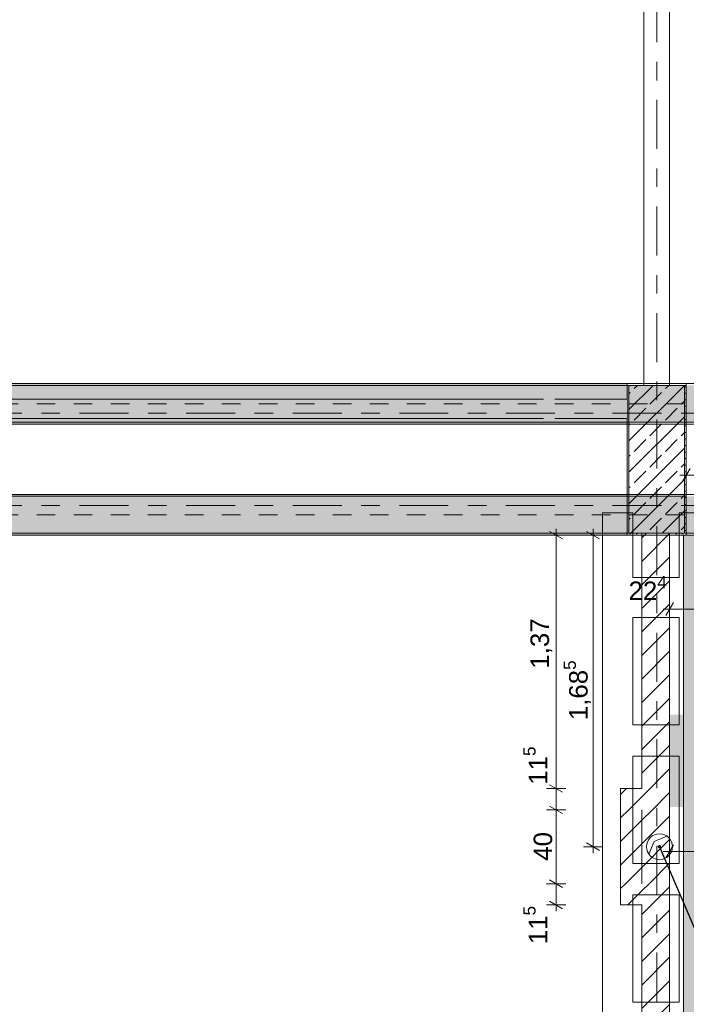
# Model space of a CAD drawing. Header units: metres. Extents: x -3.6 to 84.5, y -11 to 16.8.
# Tile 134 of 256: x 36.7 to 40.3, y 2.7 to 8. Entities that reach past the tile are written whole.
import ezdxf

# ---------------------------------------------------------------- set-up
doc = ezdxf.new("R2010")
doc.units = ezdxf.units.M
doc.header["$MEASUREMENT"] = 0
for name, pattern in [('Achse', [0.2, 0.1, -0.05, 0, -0.05]), ('Strichlinie doppelt', [0.546806, 0.264583, -0.105833, 0.070556, -0.105833]), ('Wipeout_Contour', [1, 0, -1])]:
    doc.linetypes.add(name, pattern=pattern)
for name, color, linetype in [('155 - Bemaßung_ Beschriftung.Ausbau - Deckenelemente', 7, 'Continuous'), ('305 - Elemente.Linie_ Schraffur - Deckenspiegel', 7, 'Continuous'), ('451 - Universal.Achsen Raster', 7, 'Continuous'), ('605 - Struktur.Wand Innen', 7, 'Continuous'), ('607 - Struktur.Stütze', 7, 'Continuous'), ('608 - Struktur.Träger', 7, 'Continuous'), ('612 - Struktur.Stahlbau', 7, 'Continuous'), ('Abbruch_155 - Bemaßung_ Beschriftung.Ausbau - Deckenelemente', 7, 'Continuous'), ('Abbruch_605 - Struktur.Wand Innen', 7, 'Continuous'), ('Neubau_155 - Bemaßung_ Beschriftung.Ausbau - Deckenelemente', 7, 'Continuous'), ('Neubau_605 - Struktur.Wand Innen', 7, 'Continuous'), ('Neubau_612 - Struktur.Stahlbau', 7, 'Continuous')]:
    doc.layers.add(name, color=color, linetype=linetype)
doc.styles.add('ERSTELLTER_STIL_2', font='txt')
doc.linetypes.add('Abbruch 1', pattern='A,0,[1,2022.0244.A_L5A-PL04.07_iA_Deckenelemente Erdgeschoss1.Shx,S=0.001984,R=0,X=0,Y=0],-0.25,0', length=0.25)
doc.dimstyles.new('ERSTELLTER_STIL__1', dxfattribs={"dimtxt": 0.1, "dimasz": 0.0532, "dimexe": 0.18, "dimexo": 0.0625, "dimgap": 0, "dimtad": 1, "dimtih": 1, "dimtoh": 1, "dimzin": 0, "dimdsep": 46, "dimtxsty": 'ERSTELLTER_STIL_2', "dimblk": 'ARROWHEAD_2', "dimblk1": 'ARROWHEAD_2', "dimblk2": 'ARROWHEAD_2', "dimcen": 0.09, "dimse1": 1, "dimse2": 1, "dimclrd": 7, "dimclre": 7, "dimclrt": 7, "dimazin": 0, "dimtfac": 1, "dimtdec": 4, "dimtmove": 0, "dimatfit": 3, "dimfxl": 1, "dimtolj": 1, "dimtzin": 0, "dimarcsym": 0})
doc.dimstyles.new('ERSTELLTER_STIL__3', dxfattribs={"dimtxt": 0.1, "dimasz": 0.0532, "dimexe": 0.18, "dimexo": 0.0625, "dimgap": 0, "dimtad": 1, "dimtih": 1, "dimtoh": 1, "dimzin": 0, "dimdsep": 46, "dimtxsty": 'ERSTELLTER_STIL_2', "dimblk": 'ARROWHEAD_2', "dimblk1": 'ARROWHEAD_2', "dimblk2": 'ARROWHEAD_2', "dimcen": 0.09, "dimse1": 1, "dimse2": 1, "dimclrd": 256, "dimclre": 256, "dimclrt": 256, "dimazin": 0, "dimtfac": 1, "dimtdec": 4, "dimtmove": 0, "dimatfit": 3, "dimfxl": 1, "dimtolj": 1, "dimtzin": 0, "dimarcsym": 0})
doc.dimstyles.new('ERSTELLTER_STIL__4', dxfattribs={"dimtxt": 0.1, "dimasz": 0.0532, "dimexe": 0.18, "dimexo": 0.0625, "dimgap": 0, "dimtad": 1, "dimzin": 0, "dimdsep": 46, "dimtxsty": 'ERSTELLTER_STIL_2', "dimblk": 'ARROWHEAD_2', "dimblk1": 'ARROWHEAD_2', "dimblk2": 'ARROWHEAD_2', "dimcen": 0.09, "dimse1": 1, "dimse2": 1, "dimclrd": 256, "dimclre": 256, "dimclrt": 256, "dimazin": 0, "dimtfac": 1, "dimtdec": 4, "dimtmove": 0, "dimatfit": 3, "dimfxl": 1, "dimtolj": 1, "dimtzin": 0, "dimarcsym": 0})
doc.dimstyles.new('ERSTELLTER_STIL__7', dxfattribs={"dimtxt": 0.18, "dimasz": 0.03648, "dimexe": 0.18, "dimexo": 0.0625, "dimgap": 0, "dimtad": 0, "dimtih": 1, "dimtoh": 1, "dimdec": 4, "dimzin": 0, "dimdsep": 46, "dimcen": 0.09, "dimadec": 0, "dimazin": 0, "dimtfac": 1, "dimtdec": 4, "dimtmove": 0, "dimatfit": 3, "dimldrblk": 'ARROWHEAD_11', "dimfxl": 1, "dimtolj": 1, "dimtzin": 0, "dimarcsym": 0})
pattern_1 = [(45, (0, 0), (-0.0636396, 0.0636396), [])]
pattern_2 = [(45, (0, 0), (-0.08485281, 0.08485281), []), (45, (-0.04243, 0.04243), (-0.08485281, 0.08485281), [0.09, -0.03])]
pattern_3 = [(45, (0, 0), (-0.01767767, 0.01767767), [0, -0.025])]

# ---------------------------------------------------------------- blocks, each defined once
blk = doc.blocks.new('*D144')
at = {"layer": '155 - Bemaßung_ Beschriftung.Ausbau - Deckenelemente', "color": 7, "linetype": 'Continuous', "lineweight": 5}
for p, q in [((40.2202, 4.825), (40.1798, 4.755)), ((40.2, 4.7375), (40.2, 4.8425)), ((40.4442, 4.825), (40.4038, 4.755)), ((40.424, 4.7375), (40.424, 4.8425)), ((40.1658, 4.79), (40.2, 4.79)), ((40.2, 4.79), (40.424, 4.79))]:
    blk.add_line(p, q, dxfattribs=at)
at = {"layer": '155 - Bemaßung_ Beschriftung.Ausbau - Deckenelemente', "color": 7, "lineweight": 5, "insert": (39.9779, 4.81), "char_height": 0.1, "attachment_point": 7, "style": 'ERSTELLTER_STIL_2'}
blk.add_mtext('\\A1;{\\pql;\\fArial|b0|i0|c0|p38;22\\fArial|b0|i0|c0|p38;\\A1{\\H.66x;\\S4^  ;}}', dxfattribs=at)
blk = doc.blocks.new('ARROWHEAD_2')
at = {"color": 0, "linetype": 'Continuous', "lineweight": 0}
for p, q in [((0, 0), (-1, 0)), ((-0.38, -0.66), (0.38, 0.66))]:
    blk.add_line(p, q, dxfattribs=at)
blk = doc.blocks.new('*D159')
at = {"layer": '155 - Bemaßung_ Beschriftung.Ausbau - Deckenelemente', "color": 160, "linetype": 'Continuous', "lineweight": 5, "true_color": 0x3232ff}
for p, q in [((40.2202, 0.973), (40.1798, 0.903)), ((40.2, 0.8855), (40.2, 0.9905)), ((43.7248, 0.903), (43.7652, 0.973)), ((43.745, 0.8855), (43.745, 0.9905)), ((40.1658, 0.938), (40.2, 0.938)), ((40.2, 0.938), (43.745, 0.938)), ((43.745, 0.938), (43.7792, 0.938))]:
    blk.add_line(p, q, dxfattribs=at)
at = {"layer": '155 - Bemaßung_ Beschriftung.Ausbau - Deckenelemente', "color": 160, "lineweight": 5, "true_color": 0x3232ff, "insert": (41.8144, 0.9386), "char_height": 0.1, "attachment_point": 7, "style": 'ERSTELLTER_STIL_2'}
blk.add_mtext('\\A1;{\\pql;\\fArial|b0|i0|c0|p38;3,54\\fArial|b0|i0|c0|p38;\\A1{\\H.66x;\\S5^  ;}}', dxfattribs=at)
blk = doc.blocks.new('*D164')
at = {"layer": '155 - Bemaßung_ Beschriftung.Ausbau - Deckenelemente', "color": 160, "linetype": 'Continuous', "lineweight": 5, "true_color": 0x3232ff}
for p, q in [((40.3102, 5.55), (40.2698, 5.48)), ((40.29, 5.4625), (40.29, 5.5675)), ((44.5198, 5.48), (44.5602, 5.55)), ((44.54, 5.4625), (44.54, 5.5675)), ((40.2558, 5.515), (40.29, 5.515)), ((40.29, 5.515), (44.54, 5.515)), ((44.54, 5.515), (44.5742, 5.515))]:
    blk.add_line(p, q, dxfattribs=at)
at = {"layer": '155 - Bemaßung_ Beschriftung.Ausbau - Deckenelemente', "color": 160, "lineweight": 5, "true_color": 0x3232ff, "insert": (42.282, 5.535), "char_height": 0.1, "attachment_point": 7, "style": 'ERSTELLTER_STIL_2'}
blk.add_mtext('\\A1;{\\pql;\\fArial|b0|i0|c0|p38;4,25}', dxfattribs=at)
blk = doc.blocks.new('*D170')
at = {"layer": '155 - Bemaßung_ Beschriftung.Ausbau - Deckenelemente', "color": 160, "linetype": 'Continuous', "lineweight": 5, "true_color": 0x3232ff}
for p, q in [((39.639, 3.305), (39.534, 3.305)), ((39.5515, 3.3252), (39.6215, 3.2848)), ((39.5865, 3.19), (39.5865, 3.305)), ((39.5515, 3.2102), (39.6215, 3.1698)), ((39.639, 3.19), (39.534, 3.19)), ((39.5865, 3.1558), (39.5865, 3.19))]:
    blk.add_line(p, q, dxfattribs=at)
at = {"layer": '155 - Bemaßung_ Beschriftung.Ausbau - Deckenelemente', "color": 160, "lineweight": 5, "true_color": 0x3232ff, "insert": (39.5676, 2.978), "char_height": 0.1, "attachment_point": 7, "rotation": 90, "style": 'ERSTELLTER_STIL_2'}
blk.add_mtext('\\A1;{\\pql;\\fArial|b0|i0|c0|p38;11\\fArial|b0|i0|c0|p38;\\A1{\\H.66x;\\S5^  ;}}', dxfattribs=at)
blk = doc.blocks.new('*D171')
at = {"layer": '155 - Bemaßung_ Beschriftung.Ausbau - Deckenelemente', "color": 160, "linetype": 'Continuous', "lineweight": 5, "true_color": 0x3232ff}
for p, q in [((39.639, 3.705), (39.534, 3.705)), ((39.5515, 3.7252), (39.6215, 3.6848)), ((39.5865, 3.305), (39.5865, 3.705)), ((39.639, 3.305), (39.534, 3.305)), ((39.5515, 3.3252), (39.6215, 3.2848))]:
    blk.add_line(p, q, dxfattribs=at)
at = {"layer": '155 - Bemaßung_ Beschriftung.Ausbau - Deckenelemente', "color": 160, "lineweight": 5, "true_color": 0x3232ff, "insert": (39.5665, 3.4291), "char_height": 0.1, "attachment_point": 7, "rotation": 90, "style": 'ERSTELLTER_STIL_2'}
blk.add_mtext('\\A1;{\\pql;\\fArial|b0|i0|c0|p38;40}', dxfattribs=at)
blk = doc.blocks.new('*D172')
at = {"layer": '155 - Bemaßung_ Beschriftung.Ausbau - Deckenelemente', "color": 160, "linetype": 'Continuous', "lineweight": 5, "true_color": 0x3232ff}
for p, q in [((39.5515, 3.8402), (39.6215, 3.7998)), ((39.639, 3.82), (39.534, 3.82)), ((39.5865, 3.705), (39.5865, 3.82)), ((39.639, 3.705), (39.534, 3.705)), ((39.5515, 3.7252), (39.6215, 3.6848))]:
    blk.add_line(p, q, dxfattribs=at)
blk = doc.blocks.new('*D173')
at = {"layer": '155 - Bemaßung_ Beschriftung.Ausbau - Deckenelemente', "color": 160, "linetype": 'Continuous', "lineweight": 5, "true_color": 0x3232ff}
for p, q in [((39.5865, 5.19), (39.5865, 5.2242)), ((39.639, 5.19), (39.534, 5.19)), ((39.6215, 5.1698), (39.5515, 5.2102)), ((39.5865, 3.82), (39.5865, 5.19)), ((39.5515, 3.8402), (39.6215, 3.7998)), ((39.639, 3.82), (39.534, 3.82))]:
    blk.add_line(p, q, dxfattribs=at)
at = {"layer": '155 - Bemaßung_ Beschriftung.Ausbau - Deckenelemente', "color": 160, "lineweight": 5, "true_color": 0x3232ff, "char_height": 0.1, "attachment_point": 7, "rotation": 90, "style": 'ERSTELLTER_STIL_2'}
for s, insert in [('\\A1;{\\pql;\\fArial|b0|i0|c0|p38;1,37}', (39.5665, 4.4679)), ('\\A1;{\\pql;\\fArial|b0|i0|c0|p38;11\\fArial|b0|i0|c0|p38;\\A1{\\H.66x;\\S5^  ;}}', (39.5676, 3.8402))]:
    blk.add_mtext(s, dxfattribs=dict(at, insert=insert))
blk = doc.blocks.new('*D174')
at = {"layer": '155 - Bemaßung_ Beschriftung.Ausbau - Deckenelemente', "color": 160, "linetype": 'Continuous', "lineweight": 5, "true_color": 0x3232ff}
for p, q in [((39.7865, 5.19), (39.7865, 5.2242)), ((39.839, 5.19), (39.734, 5.19)), ((39.8215, 5.1698), (39.7515, 5.2102)), ((39.7865, 3.505), (39.7865, 5.19)), ((39.7515, 3.5252), (39.8215, 3.4848)), ((39.839, 3.505), (39.734, 3.505)), ((39.7865, 3.4708), (39.7865, 3.505))]:
    blk.add_line(p, q, dxfattribs=at)
at = {"layer": '155 - Bemaßung_ Beschriftung.Ausbau - Deckenelemente', "color": 160, "lineweight": 5, "true_color": 0x3232ff, "insert": (39.7859, 4.1894), "char_height": 0.1, "attachment_point": 7, "rotation": 90, "style": 'ERSTELLTER_STIL_2'}
blk.add_mtext('\\A1;{\\pql;\\fArial|b0|i0|c0|p38;1,68\\fArial|b0|i0|c0|p38;\\A1{\\H.66x;\\S5^  ;}}', dxfattribs=at)
blk = doc.blocks.new('*D183')
at = {"layer": '155 - Bemaßung_ Beschriftung.Ausbau - Deckenelemente', "color": 160, "linetype": 'Continuous', "lineweight": 5, "true_color": 0x3232ff}
for p, q in [((40.2202, 3.515), (40.1798, 3.445)), ((40.2, 3.4275), (40.2, 3.5325)), ((43.7652, 3.515), (43.7248, 3.445)), ((43.745, 3.4275), (43.745, 3.5325)), ((40.1658, 3.48), (40.2, 3.48)), ((40.2, 3.48), (43.745, 3.48))]:
    blk.add_line(p, q, dxfattribs=at)
at = {"layer": '155 - Bemaßung_ Beschriftung.Ausbau - Deckenelemente', "color": 160, "lineweight": 5, "true_color": 0x3232ff, "insert": (41.8144, 3.4806), "char_height": 0.1, "attachment_point": 7, "style": 'ERSTELLTER_STIL_2'}
blk.add_mtext('\\A1;{\\pql;\\fArial|b0|i0|c0|p38;3,54\\fArial|b0|i0|c0|p38;\\A1{\\H.66x;\\S5^  ;}}', dxfattribs=at)
blk = doc.blocks.new('ARROWHEAD_11')
at = {"color": 0, "linetype": 'Continuous', "lineweight": 0}
blk.add_line((0, 0), (-1, 0), dxfattribs=at)
at = {"color": 0, "linetype": 'Continuous', "lineweight": 0, "const_width": 0.25, "flags": 128}
blk.add_lwpolyline([(-0.125, 0, 1), (0.125, 0, 1)], format="xyb", close=True, dxfattribs=at)
blk = doc.blocks.new('*D187')
at = {"layer": '155 - Bemaßung_ Beschriftung.Ausbau - Deckenelemente', "color": 160, "linetype": 'Continuous', "lineweight": 5, "true_color": 0x3232ff}
for p, q in [((43.5794, 5.19), (43.5794, 5.2242)), ((43.6319, 5.19), (43.5269, 5.19)), ((43.6144, 5.1698), (43.5444, 5.2102)), ((43.5794, 3.89), (43.5794, 5.19)), ((43.6319, 3.89), (43.5269, 3.89)), ((43.5444, 3.9102), (43.6144, 3.8698))]:
    blk.add_line(p, q, dxfattribs=at)
at = {"layer": '155 - Bemaßung_ Beschriftung.Ausbau - Deckenelemente', "color": 160, "lineweight": 5, "true_color": 0x3232ff, "insert": (43.5594, 4.407), "char_height": 0.1, "attachment_point": 7, "rotation": 90, "style": 'ERSTELLTER_STIL_2'}
blk.add_mtext('\\A1;{\\pql;\\fArial|b0|i0|c0|p38;1,30}', dxfattribs=at)
blk = doc.blocks.new('*D188')
at = {"layer": '155 - Bemaßung_ Beschriftung.Ausbau - Deckenelemente', "color": 160, "linetype": 'Continuous', "lineweight": 5, "true_color": 0x3232ff}
for p, q in [((45.2024, 5.19), (45.2024, 5.2242)), ((45.2549, 5.19), (45.1499, 5.19)), ((45.2374, 5.1698), (45.1674, 5.2102)), ((45.2024, 3.8075), (45.2024, 5.19)), ((45.2549, 3.8075), (45.1499, 3.8075)), ((45.1674, 3.8277), (45.2374, 3.7873)), ((45.2024, 3.7733), (45.2024, 3.8075))]:
    blk.add_line(p, q, dxfattribs=at)
at = {"layer": '155 - Bemaßung_ Beschriftung.Ausbau - Deckenelemente', "color": 160, "lineweight": 5, "true_color": 0x3232ff, "insert": (45.2018, 4.3156), "char_height": 0.1, "attachment_point": 7, "rotation": 90, "style": 'ERSTELLTER_STIL_2'}
blk.add_mtext('\\A1;{\\pql;\\fArial|b0|i0|c0|p38;1,38\\fArial|b0|i0|c0|p38;\\A1{\\H.66x;\\S25^  ;}}', dxfattribs=at)

msp = doc.modelspace()

# ---------------------------------------------------------------- hatches: boundary and pattern name
at = {"layer": '607 - Struktur.Stütze', "linetype": 'Continuous', "lineweight": 0, "true_color": 0x000000}
h = msp.add_hatch(dxfattribs=at)
h.set_pattern_fill('Gips_0001', color=18, style=0, pattern_type=2)
h.set_pattern_definition(pattern_3)
h.paths.add_polyline_path([(39.97, 5.19), (40.05, 5.19), (40.05, 5.2), (39.98, 5.2), (39.98, 6), (40.06, 6), (40.06, 6.01), (39.97, 6.01)])
h = msp.add_hatch(dxfattribs=at)
h.set_pattern_fill('Beton__Stahlbeton_0001', color=18, style=0, pattern_type=2)
h.set_pattern_definition(pattern_2)
h.paths.add_polyline_path([(39.98, 5.2), (40.28, 5.2), (40.28, 6), (39.98, 6)])
h = msp.add_hatch(dxfattribs=at)
h.set_pattern_fill('Gips_0001', color=18, style=0, pattern_type=2)
h.set_pattern_definition(pattern_3)
h.paths.add_polyline_path([(40.2, 6), (40.28, 6), (40.28, 5.2), (40.2, 5.2), (40.2, 5.19), (40.29, 5.19), (40.29, 6.01), (40.2, 6.01)])
at = {"layer": '608 - Struktur.Träger', "linetype": 'Continuous', "lineweight": 0, "true_color": 0x000000}
h = msp.add_hatch(dxfattribs=at)
h.set_pattern_fill('Gips_0001', color=18, style=0, pattern_type=2)
h.set_pattern_definition(pattern_3)
h.paths.add_polyline_path([(39.97, 6.01), (33.09, 6.01), (33.09, 6), (39.97, 6)])
h = msp.add_hatch(dxfattribs=at)
h.set_pattern_fill('Gips_0001', color=18, style=0, pattern_type=2)
h.set_pattern_definition(pattern_3)
h.paths.add_polyline_path([(39.97, 5.41), (36.6, 5.41), (36.6, 5.4), (39.97, 5.4)])
h = msp.add_hatch(dxfattribs=at)
h.set_pattern_fill('Gips_0001', color=18, style=0, pattern_type=2)
h.set_pattern_definition(pattern_3)
h.paths.add_polyline_path([(36.6, 5.19), (39.97, 5.19), (39.97, 5.2), (36.6, 5.2)])
at = {"layer": '612 - Struktur.Stahlbau', "linetype": 'Continuous', "lineweight": 0, "true_color": 0x30307f}
msp.add_hatch(color=177, dxfattribs=at).paths.add_polyline_path([(40.274, 5.19), (40.414, 5.19), (40.414, 0.71), (40.274, 0.71)])
at = {"layer": 'Abbruch_605 - Struktur.Wand Innen', "linetype": 'Continuous', "lineweight": 0, "true_color": 0x000000}
h = msp.add_hatch(dxfattribs=at)
h.set_pattern_fill('MW_Ziegel_0001', color=18, style=0, pattern_type=2)
h.set_pattern_definition(pattern_1)
h.paths.add_polyline_path([(40.2, 3.305), (40.2, 3.705), (40.05, 3.705), (40.05, 3.305)])
at = {"layer": 'Neubau_605 - Struktur.Wand Innen', "linetype": 'Continuous', "lineweight": 0, "true_color": 0x000000}
h = msp.add_hatch(dxfattribs=at)
h.set_pattern_fill('MW_Ziegel_0001', color=18, style=0, pattern_type=2)
h.set_pattern_definition(pattern_1)
h.paths.add_polyline_path([(40.05, 3.305), (39.935, 3.305), (39.935, 3.19)])
h = msp.add_hatch(dxfattribs=at)
h.set_pattern_fill('MW_Ziegel_0001', color=18, style=0, pattern_type=2)
h.set_pattern_definition(pattern_1)
h.paths.add_polyline_path([(40.05, 3.305), (39.935, 3.19), (40.05, 3.19)])

# ---------------------------------------------------------------- linework, layer by layer
at = {"layer": '305 - Elemente.Linie_ Schraffur - Deckenspiegel', "color": 7, "linetype": 'Continuous', "lineweight": 9}
for p, q in [((39.8365, 5.31), (40.0015, 5.31)), ((39.8365, 5.31), (39.8365, 0.645)), ((40.0015, 5.31), (40.0015, 4.96)), ((40.2515, 5.31), (40.4165, 5.31)), ((40.2515, 5.31), (40.2515, 4.96)), ((40.0015, 4.745), (40.0015, 4.165)), ((40.2515, 4.165), (40.2515, 4.745)), ((40.0015, 3.995), (40.0015, 3.415)), ((40.2515, 3.415), (40.2515, 3.995)), ((40.0015, 3.415), (40.2515, 3.415)), ((40.0015, 3.245), (40.0015, 2.665)), ((40.2515, 2.665), (40.2515, 3.245))]:
    msp.add_line(p, q, dxfattribs=at)
at = {"layer": '451 - Universal.Achsen Raster', "color": 160, "linetype": 'Strichlinie doppelt', "lineweight": 9, "true_color": 0x3232ff}
msp.add_line((64.935, 5.35), (-3.175, 5.35), dxfattribs=at)
at = {"layer": '605 - Struktur.Wand Innen', "color": 7, "linetype": 'Continuous', "lineweight": 13}
for p, q in [((40.06, 8.1), (40.06, 6)), ((40.2, 6), (40.2, 8.1))]:
    msp.add_line(p, q, dxfattribs=at)
at = {"layer": '605 - Struktur.Wand Innen', "color": 7, "linetype": 'Continuous', "lineweight": 18}
msp.add_line((40.2, 6), (40.06, 6), dxfattribs=at)
at = {"layer": '607 - Struktur.Stütze', "color": 7, "linetype": 'Continuous', "lineweight": 5, "flags": 128}
for points in [[(40.06, 6.01), (39.97, 6.01), (39.97, 5.19), (40.05, 5.19)], [(40.2, 5.19), (40.29, 5.19), (40.29, 6.01), (40.2, 6.01)]]:
    msp.add_lwpolyline(points, dxfattribs=at)
at = {"layer": '607 - Struktur.Stütze', "color": 7, "linetype": 'Continuous', "lineweight": 13, "flags": 128}
msp.add_lwpolyline([(39.98, 5.2), (40.28, 5.2), (40.28, 6), (39.98, 6)], close=True, dxfattribs=at)
at = {"layer": '608 - Struktur.Träger', "color": 7, "linetype": 'Continuous', "lineweight": 13}
for p, q in [((0.38, 6.01), (61.88, 6.01)), ((39.97, 6), (33.09, 6)), ((40.29, 6), (39.97, 6)), ((0.38, 5.79), (61.88, 5.79)), ((0.38, 5.41), (61.88, 5.41)), ((39.97, 5.4), (36.6, 5.4)), ((40.29, 5.4), (39.97, 5.4))]:
    msp.add_line(p, q, dxfattribs=at)
at = {"layer": '608 - Struktur.Träger', "color": 7, "linetype": 'Continuous', "lineweight": 5}
for p, q in [((39.97, 6.01), (33.09, 6.01)), ((39.97, 6.01), (39.97, 6)), ((39.97, 5.79), (36.6, 5.79)), ((39.97, 5.41), (36.6, 5.41)), ((39.97, 5.41), (39.97, 5.4)), ((39.97, 5.19), (36.6, 5.19)), ((39.97, 5.2), (39.97, 5.19))]:
    msp.add_line(p, q, dxfattribs=at)
at = {"layer": '608 - Struktur.Träger', "color": 7, "linetype": 'Achse', "lineweight": 9}
msp.add_line((0.38, 5.3), (61.88, 5.3), dxfattribs=at)
at = {"layer": 'Abbruch_155 - Bemaßung_ Beschriftung.Ausbau - Deckenelemente', "color": 7, "linetype": 'Abbruch 1', "lineweight": 18}
for start, end in [(90, 180), (0, 90), (180, 270), (270, 0)]:
    msp.add_arc((40.145, 3.505), 0.07, start, end, dxfattribs=at)
at = {"layer": 'Abbruch_605 - Struktur.Wand Innen', "color": 7, "linetype": 'Abbruch 1', "lineweight": 18, "flags": 128}
for points in [[(40.05, 3.705), (40.05, 3.305)], [(40.2, 3.305), (40.2, 3.705)]]:
    msp.add_lwpolyline(points, dxfattribs=at)
at = {"layer": 'Neubau_155 - Bemaßung_ Beschriftung.Ausbau - Deckenelemente', "color": 1, "linetype": 'Continuous', "lineweight": 5}
for p, q in [((40.0877, 3.4647), (40.117, 3.533)), ((40.117, 3.533), (40.1852, 3.5623))]:
    msp.add_line(p, q, dxfattribs=at)
at = {"layer": 'Neubau_605 - Struktur.Wand Innen', "color": 1, "linetype": 'Continuous', "lineweight": 18, "flags": 128}
for points in [[(39.935, 3.82), (39.935, 3.705)], [(39.935, 3.705), (39.935, 3.305)], [(39.935, 3.19), (39.935, 3.305)], [(39.935, 3.19), (40.05, 3.19)]]:
    msp.add_lwpolyline(points, dxfattribs=at)
at = {"layer": 'Neubau_612 - Struktur.Stahlbau', "color": 1, "linetype": 'Continuous', "lineweight": 13}
for p in [(40.274, 0.71), (40.414, 5.19)]:
    msp.add_line(p, (40.274, 5.19), dxfattribs=at)

# ---------------------------------------------------------------- dimensions: what is measured, and where the dimension line sits
at = {"layer": '155 - Bemaßung_ Beschriftung.Ausbau - Deckenelemente', "color": 160, "linetype": 'Continuous', "lineweight": 5, "true_color": 0x3232ff}
dim = msp.add_linear_dim(base=(44.54, 5.515), p1=(40.29, 5.41), p2=(44.54, 5.675), dimstyle='ERSTELLTER_STIL__3', dxfattribs=at)
dim.commit()
dim.dimension.update_dxf_attribs({"geometry": '*D164', "text_midpoint": (42.4118, 5.585), "dimtype": 160})
for base, p1, p2, picture, middle in [((39.5865, 5.19), (39.935, 3.82), (40.0015, 5.19), '*D173', (39.5165, 4.5977)), ((43.5794, 5.19), (43.745, 3.89), (40.274, 5.19), '*D187', (43.5094, 4.5368)), ((45.2024, 5.19), (44.85, 3.8075), (40.274, 5.19), '*D188', (45.1324, 4.6187))]:
    dim = msp.add_linear_dim(base=base, p1=p1, p2=p2, angle=90, dimstyle='ERSTELLTER_STIL__4', dxfattribs=at)
    dim.commit()
    dim.dimension.update_dxf_attribs({"geometry": picture, "text_midpoint": middle, "dimtype": 160, "text_rotation": 90})

# ---------------------------------------------------------------- wipeouts: each hides what was drawn before it
at = {"color": 254, "linetype": 'Wipeout_Contour', "lineweight": 0, "ltscale": 154.041314}
msp.add_wipeout([(39.5178, 5.9255), (36.6, 5.9255), (36.6, 5.82), (39.5178, 5.82)], dxfattribs=at).dxf.layer = '605 - Struktur.Wand Innen'

# ---------------------------------------------------------------- next in the draw order: linework, layer by layer
at = {"layer": '605 - Struktur.Wand Innen', "color": 7, "linetype": 'Continuous', "lineweight": 13, "flags": 128}
for points in [[(39.5178, 5.9255), (36.6, 5.9255)], [(36.6, 5.82), (39.5178, 5.82)]]:
    msp.add_lwpolyline(points, dxfattribs=at)

# ---------------------------------------------------------------- next in the draw order: wipeouts: each hides what was drawn before it
at = {"color": 254, "linetype": 'Wipeout_Contour', "lineweight": 0, "ltscale": 160.836366}
msp.add_wipeout([(39.97, 5.9255), (39.5803, 5.9255), (39.5803, 5.82), (39.97, 5.82)], dxfattribs=at).dxf.layer = '605 - Struktur.Wand Innen'
at = {"color": 254, "linetype": 'Wipeout_Contour', "lineweight": 0, "ltscale": 161.520392}
msp.add_wipeout([(40.2, 3.705), (40.2, 5.2), (40.05, 5.2), (40.05, 3.705)], dxfattribs=at).dxf.layer = '605 - Struktur.Wand Innen'

# ---------------------------------------------------------------- next in the draw order: hatches: boundary and pattern name
at = {"layer": '605 - Struktur.Wand Innen', "linetype": 'Continuous', "lineweight": 0, "true_color": 0x000000}
h = msp.add_hatch(dxfattribs=at)
h.set_pattern_fill('MW_Ziegel_0001', color=18, style=0, pattern_type=2)
h.set_pattern_definition(pattern_1)
h.paths.add_polyline_path([(40.2, 3.705), (40.2, 5.2), (40.05, 5.2), (40.05, 3.705)])
at = {"layer": '608 - Struktur.Träger', "linetype": 'Continuous', "lineweight": 0, "true_color": 0x000000}
h = msp.add_hatch(dxfattribs=at)
h.set_pattern_fill('Beton__Stahlbeton_0001', color=18, style=0, pattern_type=2)
h.set_pattern_definition(pattern_2)
h.paths.add_polyline_path([(0.38, 5.8), (0.69, 5.8), (7.57, 5.8), (7.89, 5.8), (11.17, 5.8), (11.49, 5.8), (18.37, 5.8), (18.69, 5.8), (25.57, 5.8), (25.89, 5.8), (32.77, 5.8), (33.09, 5.8), (36.46, 5.8), (36.6, 5.8), (39.97, 5.8), (40.29, 5.8), (45.42, 5.8), (45.69, 5.8), (47.17, 5.8), (47.49, 5.8), (48.915, 5.8), (50.865, 5.8), (54.37, 5.8), (54.69, 5.8), (61.57, 5.8), (61.88, 5.8), (61.88, 6), (61.57, 6), (54.69, 6), (54.37, 6), (47.49, 6), (47.17, 6), (40.29, 6), (39.97, 6), (33.09, 6), (32.77, 6), (25.89, 6), (25.57, 6), (18.69, 6), (18.37, 6), (11.49, 6), (11.17, 6), (7.89, 6), (7.57, 6), (0.69, 6), (0.38, 6)])
h = msp.add_hatch(dxfattribs=at)
h.set_pattern_fill('Gips_0001', color=18, style=0, pattern_type=2)
h.set_pattern_definition(pattern_3)
h.paths.add_polyline_path([(36.6, 5.8), (36.6, 5.79), (39.97, 5.79), (39.97, 5.8)])
h = msp.add_hatch(dxfattribs=at)
h.set_pattern_fill('Beton__Stahlbeton_0001', color=18, style=0, pattern_type=2)
h.set_pattern_definition(pattern_2)
h.paths.add_polyline_path([(0.69, 5.4), (0.38, 5.4), (0.38, 5.2), (0.69, 5.2), (7.57, 5.2), (7.89, 5.2), (11.17, 5.2), (11.49, 5.2), (18.37, 5.2), (18.69, 5.2), (25.57, 5.2), (25.89, 5.2), (29.17, 5.2), (29.49, 5.2), (32.77, 5.2), (33.09, 5.2), (36.46, 5.2), (36.6, 5.2), (39.97, 5.2), (40.29, 5.2), (45.42, 5.2), (47.49, 5.2), (54.37, 5.2), (54.69, 5.2), (61.57, 5.2), (61.88, 5.2), (61.88, 5.4), (61.57, 5.4), (54.69, 5.4), (54.37, 5.4), (47.49, 5.4), (47.17, 5.4), (45.69, 5.4), (45.42, 5.4), (40.29, 5.4), (39.97, 5.4), (36.6, 5.4), (36.46, 5.4), (33.09, 5.4), (32.77, 5.4), (29.49, 5.4), (29.17, 5.4), (25.89, 5.4), (25.57, 5.4), (18.69, 5.4), (18.37, 5.4), (11.49, 5.4), (11.17, 5.4), (7.89, 5.4), (7.57, 5.4)])
at = {"layer": '612 - Struktur.Stahlbau', "linetype": 'Continuous', "lineweight": 0, "true_color": 0x006a00}
msp.add_hatch(color=96, dxfattribs=at).paths.add_polyline_path([(40.1993, 4.22), (47.03, 4.22), (47.03, 3.72), (40.1993, 3.72)])
at = {"layer": 'Neubau_605 - Struktur.Wand Innen', "linetype": 'Continuous', "lineweight": 0, "true_color": 0x000000}
h = msp.add_hatch(dxfattribs=at)
h.set_pattern_fill('MW_Ziegel_0001', color=18, style=0, pattern_type=2)
h.set_pattern_definition(pattern_1)
h.paths.add_polyline_path([(39.935, 3.705), (40.05, 3.705), (39.935, 3.82)])
h = msp.add_hatch(dxfattribs=at)
h.set_pattern_fill('MW_Ziegel_0001', color=18, style=0, pattern_type=2)
h.set_pattern_definition(pattern_1)
h.paths.add_polyline_path([(39.935, 3.82), (40.05, 3.705), (40.05, 3.82)])
h = msp.add_hatch(dxfattribs=at)
h.set_pattern_fill('MW_Ziegel_0001', color=18, style=0, pattern_type=2)
h.set_pattern_definition(pattern_1)
h.paths.add_polyline_path([(39.935, 3.705), (39.935, 3.305), (40.05, 3.305), (40.05, 3.705)])

# ---------------------------------------------------------------- next in the draw order: linework, layer by layer
at = {"layer": '305 - Elemente.Linie_ Schraffur - Deckenspiegel', "color": 7, "linetype": 'Continuous', "lineweight": 9}
for p, q in [((40.0015, 4.96), (40.2515, 4.96)), ((40.0015, 4.745), (40.2515, 4.745)), ((40.0015, 4.165), (40.2515, 4.165)), ((40.0015, 3.995), (40.2515, 3.995))]:
    msp.add_line(p, q, dxfattribs=at)
at = {"layer": '451 - Universal.Achsen Raster', "color": 160, "linetype": 'Strichlinie doppelt', "lineweight": 9, "true_color": 0x3232ff}
msp.add_line((64.935, 5.85), (-3.175, 5.85), dxfattribs=at)
at = {"layer": '605 - Struktur.Wand Innen', "color": 7, "linetype": 'Continuous', "lineweight": 13, "flags": 128}
for points in [[(39.97, 5.9255), (39.5803, 5.9255)], [(39.5803, 5.82), (39.97, 5.82)]]:
    msp.add_lwpolyline(points, dxfattribs=at)
at = {"layer": '605 - Struktur.Wand Innen', "color": 7, "linetype": 'Continuous', "lineweight": 18, "flags": 128}
for points in [[(40.05, 5.2), (40.05, 3.82)], [(40.2, 3.705), (40.2, 5.2)]]:
    msp.add_lwpolyline(points, dxfattribs=at)
at = {"layer": '608 - Struktur.Träger', "color": 7, "linetype": 'Achse', "lineweight": 9}
msp.add_line((0.38, 5.9), (61.88, 5.9), dxfattribs=at)
at = {"layer": '608 - Struktur.Träger', "color": 7, "linetype": 'Continuous', "lineweight": 5}
msp.add_line((39.97, 5.8), (39.97, 5.79), dxfattribs=at)
at = {"layer": '608 - Struktur.Träger', "color": 7, "linetype": 'Continuous', "lineweight": 13}
msp.add_line((0.38, 5.19), (61.88, 5.19), dxfattribs=at)
at = {"layer": '608 - Struktur.Träger', "color": 7, "linetype": 'Continuous', "lineweight": 13, "flags": 128}
for points in [[(54.69, 5.8), (54.37, 5.8), (50.865, 5.8), (48.915, 5.8), (47.49, 5.8), (47.17, 5.8), (45.69, 5.8), (45.42, 5.8), (40.29, 5.8), (39.97, 5.8), (36.6, 5.8), (36.46, 5.8), (33.09, 5.8), (32.77, 5.8), (25.89, 5.8), (25.57, 5.8), (18.69, 5.8), (18.37, 5.8), (11.49, 5.8), (11.17, 5.8), (7.89, 5.8), (7.57, 5.8), (0.69, 5.8), (0.38, 5.8)], [(61.88, 5.2), (61.57, 5.2), (54.69, 5.2), (54.37, 5.2), (47.49, 5.2), (45.42, 5.2), (40.29, 5.2), (39.97, 5.2), (36.6, 5.2), (36.46, 5.2), (33.09, 5.2), (32.77, 5.2), (29.49, 5.2), (29.17, 5.2), (25.89, 5.2), (25.57, 5.2), (18.69, 5.2), (18.37, 5.2), (11.49, 5.2), (11.17, 5.2), (7.89, 5.2), (7.57, 5.2), (0.69, 5.2), (0.38, 5.2)]]:
    msp.add_lwpolyline(points, dxfattribs=at)
at = {"layer": 'Neubau_605 - Struktur.Wand Innen', "color": 1, "linetype": 'Continuous', "lineweight": 18, "flags": 128}
for points in [[(40.05, 3.82), (39.935, 3.82)], [(40.05, 3.305), (40.05, 3.705)]]:
    msp.add_lwpolyline(points, dxfattribs=at)

# ---------------------------------------------------------------- next in the draw order: dimensions: what is measured, and where the dimension line sits
at = {"layer": '155 - Bemaßung_ Beschriftung.Ausbau - Deckenelemente', "color": 160, "linetype": 'Continuous', "lineweight": 5, "true_color": 0x3232ff}
for base, p1, p2, picture, middle in [((39.7865, 5.18998), (40.14497, 3.505), (40.0015, 5.18998), '*D174', (39.7165, 4.45436)), ((39.5865000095, 3.8199996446), (40.05, 3.7049996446), (39.935, 3.8199996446), '*D172', (39.5165000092, 4.0515241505))]:
    dim = msp.add_linear_dim(base=base, p1=p1, p2=p2, angle=90, dimstyle='ERSTELLTER_STIL__4', dxfattribs=at)
    dim.commit()
    dim.dimension.update_dxf_attribs({"geometry": picture, "text_midpoint": middle, "dimtype": 160, "text_rotation": 90})
at = {"layer": '155 - Bemaßung_ Beschriftung.Ausbau - Deckenelemente', "color": 7, "linetype": 'Continuous', "lineweight": 5}
dim = msp.add_linear_dim(base=(40.424, 4.79), p1=(40.2, 5.2), p2=(40.424, 5.19), dimstyle='ERSTELLTER_STIL__1', dxfattribs=at)
dim.commit()
dim.dimension.update_dxf_attribs({"geometry": '*D144', "text_midpoint": (40.1892, 4.86), "dimtype": 160})
at = {"layer": '155 - Bemaßung_ Beschriftung.Ausbau - Deckenelemente', "color": 160, "linetype": 'Continuous', "lineweight": 5, "true_color": 0x3232ff}
dim = msp.add_linear_dim(base=(43.74499, 3.47998), p1=(40.2, 5.18998), p2=(43.74499, 3.89), dimstyle='ERSTELLTER_STIL__3', dxfattribs=at)
dim.commit()
dim.dimension.update_dxf_attribs({"geometry": '*D183', "text_midpoint": (42.07936, 3.54998), "dimtype": 160})

# ---------------------------------------------------------------- next in the draw order: wipeouts: each hides what was drawn before it
at = {"color": 254, "linetype": 'Wipeout_Contour', "lineweight": 0, "ltscale": 160.817864}
msp.add_wipeout([(40.2, 1.215), (40.2, 3.305), (40.05, 3.305), (40.05, 1.215)], dxfattribs=at).dxf.layer = '605 - Struktur.Wand Innen'

# ---------------------------------------------------------------- next in the draw order: hatches: boundary and pattern name
at = {"layer": '605 - Struktur.Wand Innen', "linetype": 'Continuous', "lineweight": 0, "true_color": 0x000000}
h = msp.add_hatch(dxfattribs=at)
h.set_pattern_fill('MW_Ziegel_0001', color=18, style=0, pattern_type=2)
h.set_pattern_definition(pattern_1)
h.paths.add_polyline_path([(40.2, 1.215), (40.2, 3.305), (40.05, 3.305), (40.05, 1.215)])

# ---------------------------------------------------------------- next in the draw order: linework, layer by layer
at = {"layer": '305 - Elemente.Linie_ Schraffur - Deckenspiegel', "color": 7, "linetype": 'Continuous', "lineweight": 9}
for p, q in [((40.0015, 3.245), (40.2515, 3.245)), ((40.0015, 2.665), (40.2515, 2.665))]:
    msp.add_line(p, q, dxfattribs=at)
at = {"layer": '451 - Universal.Achsen Raster', "color": 160, "linetype": 'Strichlinie doppelt', "lineweight": 9, "true_color": 0x3232ff}
msp.add_line((40.13, -10.585), (40.13, 16.355), dxfattribs=at)
at = {"layer": '605 - Struktur.Wand Innen', "color": 7, "linetype": 'Continuous', "lineweight": 18, "flags": 128}
for points in [[(40.2, 1.1), (40.2, 3.305)], [(40.05, 3.19), (40.05, 1.215)]]:
    msp.add_lwpolyline(points, dxfattribs=at)

# ---------------------------------------------------------------- next in the draw order: dimensions: what is measured, and where the dimension line sits
at = {"layer": '155 - Bemaßung_ Beschriftung.Ausbau - Deckenelemente', "color": 160, "linetype": 'Continuous', "lineweight": 5, "true_color": 0x3232ff}
dim = msp.add_linear_dim(base=(43.74499, 0.93803), p1=(40.2, 5.18998), p2=(43.74499, 0.78498), dimstyle='ERSTELLTER_STIL__3', dxfattribs=at)
dim.commit()
dim.dimension.update_dxf_attribs({"geometry": '*D159', "text_midpoint": (42.07936, 1.00803), "dimtype": 160})
for base, p1, p2, picture, middle in [((39.5865, 3.705), (40.05, 3.305), (40.05, 3.705), '*D171', (39.5165, 3.5053)), ((39.5865000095, 3.3049996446), (39.935, 3.1899996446), (40.05, 3.3049996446), '*D170', (39.5165000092, 3.1892651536))]:
    dim = msp.add_linear_dim(base=base, p1=p1, p2=p2, angle=90, dimstyle='ERSTELLTER_STIL__4', dxfattribs=at)
    dim.commit()
    dim.dimension.update_dxf_attribs({"geometry": picture, "text_midpoint": middle, "dimtype": 160, "text_rotation": 90})

# ---------------------------------------------------------------- next in the draw order: leaders
at = {"layer": '155 - Bemaßung_ Beschriftung.Ausbau - Deckenelemente', "color": 1, "linetype": 'Continuous', "lineweight": 9, "annotation_type": 0, "has_hookline": 1, "hookline_direction": 0, "text_width": 1.1846}
msp.add_leader([(40.145, 3.505), (40.3571, 3.0086), (40.4545, 3.0086)], dimstyle='ERSTELLTER_STIL__7', dxfattribs=at)

doc.saveas('drawing.dxf')
